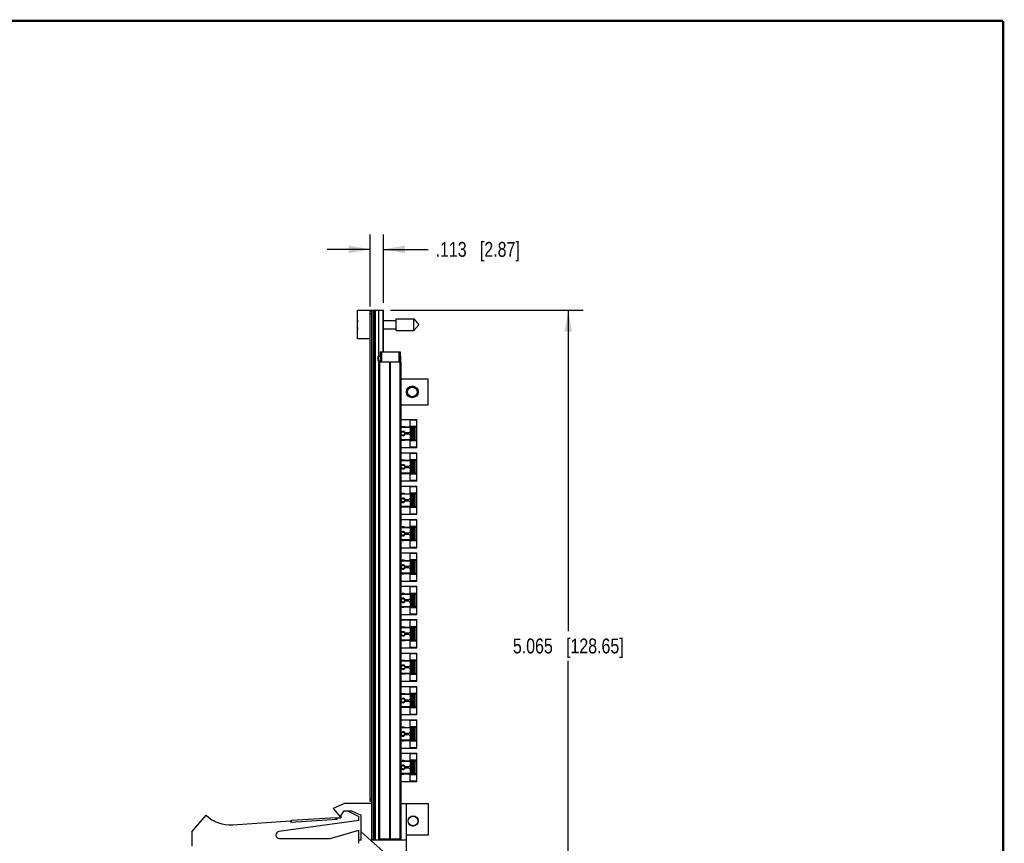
# Model space of a CAD drawing. Header units: inches. Extents: x 0.2 to 16.8, y 0.2 to 10.8.
# Tile 11 of 11: x 8.5 to 16.8, y 3.9 to 10.8. Entities that reach past the tile are written whole.
import ezdxf

# ---------------------------------------------------------------- set-up
doc = ezdxf.new("R2010")
doc.units = ezdxf.units.IN
doc.header["$LTSCALE"] = 0.935
doc.header["$MEASUREMENT"] = 0
doc.layers.get('0').update_dxf_attribs({"linetype": 'CONTINUOUS'})
doc.layers.add('02___PRT_ALL_AXES', color=7, linetype='CONTINUOUS')
doc.layers.add('DIMENSIONS', color=7, linetype='CONTINUOUS')
doc.styles.get("Standard").update_dxf_attribs({"font": 'txt', "width": 0.8})
doc.dimstyles.new('DIMSTYLE_2', dxfattribs={"dimtxt": 0.125, "dimasz": 0.18, "dimexe": 0.125, "dimexo": 0.0625, "dimgap": 0.0625, "dimtad": 0, "dimtih": 1, "dimtoh": 1, "dimdec": 3, "dimzin": 4, "dimdsep": 46, "dimtxsty": 'STANDARD', "dimblk": '_FILLED', "dimblk1": '_FILLED', "dimblk2": '_FILLED', "dimcen": 0.09, "dimadec": 0, "dimazin": 0, "dimtp": 0.001, "dimtm": 0.001, "dimtfac": 1, "dimtdec": 3, "dimtofl": 0, "dimtmove": 0, "dimatfit": 3, "dimldrblk": '_FILLED', "dimfxl": 1, "dimtolj": 1, "dimtzin": 4, "dimarcsym": 0})

# ---------------------------------------------------------------- blocks, each defined once
blk = doc.blocks.new('_FILLED')
at = {"color": 0, "linetype": 'BYBLOCK'}
blk.add_solid([(0, 0), (-1, 0.174), (-1, -0.174)], dxfattribs=at)
blk = doc.blocks.new('*D14')
at = {"layer": 'DIMENSIONS', "color": 2, "linetype": 'CONTINUOUS'}
for p, q in [((11.6098, 8.3317), (13.2271, 8.3317)), ((13.1021, 8.3317), (13.1021, 5.641)), ((13.1021, 3.2668), (13.1021, 5.391)), ((11.6198, 3.2668), (13.2271, 3.2668))]:
    blk.add_line(p, q, dxfattribs=at)
at = {"layer": 'DIMENSIONS', "color": 2, "linetype": 'CONTINUOUS', "xscale": 0.18, "yscale": 0.18, "zscale": 0.18}
for p, rotation in [((13.1021, 8.3317), 90), ((13.1021, 3.2668), 270)]:
    blk.add_blockref('_FILLED', p, dxfattribs=dict(at, rotation=rotation))
at = {"layer": 'DIMENSIONS', "color": 2, "linetype": 'CONTINUOUS', "insert": (13.1021, 5.5785), "char_height": 0.125, "width": 1.425, "attachment_point": 2, "line_spacing_factor": 0.9}
blk.add_mtext('5.065{\\Ftxt.shx;\\W1.000000;\\H0.125000; }[128.65]', dxfattribs=at)
blk = doc.blocks.new('*D15')
at = {"layer": 'DIMENSIONS', "color": 2, "linetype": 'CONTINUOUS'}
for p, q in [((11.4393, 8.3642), (11.4393, 8.9674)), ((11.5523, 8.3942), (11.5523, 8.9674)), ((11.4393, 8.8424), (11.0793, 8.8424)), ((11.5523, 8.8424), (11.9269, 8.8424))]:
    blk.add_line(p, q, dxfattribs=at)
at = {"layer": 'DIMENSIONS', "color": 2, "linetype": 'CONTINUOUS', "xscale": 0.18, "yscale": 0.18, "zscale": 0.18}
blk.add_blockref('_FILLED', (11.4393, 8.8424), dxfattribs=at)
at = {"layer": 'DIMENSIONS', "color": 2, "linetype": 'CONTINUOUS', "xscale": 0.18, "yscale": 0.18, "zscale": 0.18, "rotation": 180}
blk.add_blockref('_FILLED', (11.5523, 8.8424), dxfattribs=at)
at = {"layer": 'DIMENSIONS', "color": 2, "linetype": 'CONTINUOUS', "insert": (11.9894, 8.9049), "char_height": 0.125, "width": 1.125, "attachment_point": 1, "line_spacing_factor": 0.9}
blk.add_mtext('.113{\\Ftxt.shx;\\W1.000000;\\H0.125000; }[2.87]', dxfattribs=at)

msp = doc.modelspace()

# ---------------------------------------------------------------- linework, layer by layer
at = {"color": 7, "linetype": 'CONTINUOUS'}
for p, q in [((11.3343, 8.0912), (11.3343, 8.3282)), ((11.4543, 8.3282), (11.3343, 8.3282)), ((11.4393, 4.2117), (11.4393, 8.3217)), ((11.4543, 8.3217), (11.4393, 8.3217)), ((11.4543, 8.3017), (11.4393, 8.3017)), ((11.4543, 3.8858), (11.4543, 8.3317)), ((11.4543, 8.3317), (11.5523, 8.3317)), ((11.4663, 8.3317), (11.4663, 3.8887)), ((11.4723, 8.3317), (11.4723, 3.8887)), ((11.4843, 3.8887), (11.4843, 8.3317)), ((11.5133, 7.9473), (11.5133, 8.3317)), ((11.5473, 8.3317), (11.5473, 7.9817)), ((11.5523, 7.9817), (11.5523, 8.3317)), ((11.3322, 8.2235), (11.3343, 8.2235)), ((11.3343, 8.196), (11.3322, 8.196)), ((11.5523, 8.2448), (11.658, 8.2448)), ((11.658, 8.1605), (11.658, 8.2589)), ((11.658, 8.2589), (11.8061, 8.2589)), ((11.8061, 8.1605), (11.8061, 8.2589)), ((11.8061, 8.2589), (11.8474, 8.2097)), ((11.8061, 8.1605), (11.8474, 8.2097)), ((11.5523, 8.1747), (11.658, 8.1747)), ((11.658, 8.1605), (11.8061, 8.1605)), ((11.4393, 8.0912), (11.3343, 8.0912)), ((11.5083, 7.9473), (11.5073, 7.9463)), ((11.5073, 7.9073), (11.5073, 7.9463)), ((11.5083, 7.9473), (11.5083, 7.9063)), ((11.5243, 7.9817), (11.5243, 7.8977)), ((11.5243, 7.9817), (11.6923, 7.9817)), ((11.5343, 7.9817), (11.5343, 7.8977)), ((11.5523, 7.9972), (11.5473, 7.9972)), ((11.6817, 7.9817), (11.6817, 7.8977)), ((11.6923, 7.9817), (11.6923, 7.8977)), ((11.6943, 7.9063), (11.6943, 7.9473)), ((11.6953, 7.9463), (11.6943, 7.9473)), ((11.6953, 7.9463), (11.6953, 7.9073)), ((11.5083, 7.9063), (11.5073, 7.9073)), ((11.5133, 3.8887), (11.5133, 7.9063)), ((11.5133, 7.8977), (11.7013, 7.8977)), ((11.5222, 3.8977), (11.5222, 7.8977)), ((11.6042, 3.8977), (11.6042, 7.8977)), ((11.6104, 3.8977), (11.6104, 7.8977)), ((11.6923, 3.8977), (11.6923, 7.8977)), ((11.6953, 7.9073), (11.6943, 7.9063)), ((11.7013, 3.8977), (11.7013, 7.8977)), ((11.7013, 7.7557), (11.9273, 7.7557)), ((11.9273, 7.5377), (11.9273, 7.7557)), ((11.7501, 7.6704), (11.7497, 7.6704)), ((11.7501, 7.6231), (11.7497, 7.6231)), ((11.7933, 7.605), (11.7933, 7.6052)), ((11.7013, 7.5377), (11.9273, 7.5377)), ((11.7013, 7.4167), (11.8312, 7.4167)), ((11.7013, 7.4162), (11.8318, 7.4162)), ((11.7135, 7.3526), (11.779, 7.3526)), ((11.7309, 7.3532), (11.8318, 7.3532)), ((11.7751, 7.3572), (11.7751, 7.4139)), ((11.7751, 7.4139), (11.8318, 7.4139)), ((11.8318, 7.3572), (11.7751, 7.3572)), ((11.779, 7.3158), (11.779, 7.3526)), ((11.7928, 7.243), (11.7928, 7.3532)), ((11.8007, 7.3532), (11.8007, 7.243)), ((11.8125, 7.3532), (11.8125, 7.243)), ((11.8267, 7.3532), (11.8267, 7.243)), ((11.8312, 7.4162), (11.8312, 7.4167)), ((11.8318, 7.18), (11.8318, 7.4162)), ((11.7013, 7.3509), (11.779, 7.3509)), ((11.7332, 7.305), (11.7682, 7.305)), ((11.7682, 7.2912), (11.7332, 7.2912)), ((11.7682, 7.305), (11.779, 7.3158)), ((11.779, 7.2804), (11.7682, 7.2912)), ((11.779, 7.3473), (11.784, 7.3473)), ((11.781, 7.335), (11.779, 7.331)), ((11.779, 7.2436), (11.779, 7.2804)), ((11.781, 7.2585), (11.781, 7.3378)), ((11.7885, 7.3468), (11.784, 7.3468)), ((11.7885, 7.3468), (11.7885, 7.2494)), ((11.8045, 7.2478), (11.8045, 7.3484)), ((11.8045, 7.3484), (11.8125, 7.3484)), ((11.779, 7.2454), (11.7013, 7.2454)), ((11.7135, 7.2436), (11.779, 7.2436)), ((11.8318, 7.243), (11.7309, 7.243)), ((11.7751, 7.1824), (11.7751, 7.2391)), ((11.7751, 7.2391), (11.8318, 7.2391)), ((11.781, 7.2613), (11.779, 7.2652)), ((11.784, 7.2489), (11.779, 7.2489)), ((11.7885, 7.2494), (11.784, 7.2494)), ((11.8125, 7.2478), (11.8045, 7.2478)), ((11.7013, 7.18), (11.8318, 7.18)), ((11.7013, 7.1367), (11.8312, 7.1367)), ((11.7013, 7.1362), (11.8318, 7.1362)), ((11.8318, 7.1824), (11.7751, 7.1824)), ((11.7751, 7.0772), (11.7751, 7.1339)), ((11.7751, 7.1339), (11.8318, 7.1339)), ((11.8312, 7.1362), (11.8312, 7.1367)), ((11.8318, 6.9), (11.8318, 7.1362)), ((11.7013, 7.0709), (11.779, 7.0709)), ((11.7135, 7.0726), (11.779, 7.0726)), ((11.7309, 7.0732), (11.8318, 7.0732)), ((11.7332, 7.025), (11.7682, 7.025)), ((11.7682, 7.025), (11.779, 7.0358)), ((11.8318, 7.0772), (11.7751, 7.0772)), ((11.779, 7.0358), (11.779, 7.0726)), ((11.779, 7.0673), (11.784, 7.0673)), ((11.781, 7.055), (11.779, 7.051)), ((11.781, 6.9785), (11.781, 7.0578)), ((11.7885, 7.0668), (11.784, 7.0668)), ((11.7885, 7.0668), (11.7885, 6.9694)), ((11.7928, 6.963), (11.7928, 7.0732)), ((11.8007, 7.0732), (11.8007, 6.963)), ((11.8045, 6.9678), (11.8045, 7.0684)), ((11.8045, 7.0684), (11.8125, 7.0684)), ((11.8125, 7.0732), (11.8125, 6.963)), ((11.8267, 7.0732), (11.8267, 6.963)), ((11.779, 6.9654), (11.7013, 6.9654)), ((11.7135, 6.9636), (11.779, 6.9636)), ((11.8318, 6.963), (11.7309, 6.963)), ((11.7682, 7.0112), (11.7332, 7.0112)), ((11.779, 7.0004), (11.7682, 7.0112)), ((11.7751, 6.9024), (11.7751, 6.9591)), ((11.7751, 6.9591), (11.8318, 6.9591)), ((11.779, 6.9636), (11.779, 7.0004)), ((11.781, 6.9813), (11.779, 6.9852)), ((11.784, 6.9689), (11.779, 6.9689)), ((11.7885, 6.9694), (11.784, 6.9694)), ((11.8125, 6.9678), (11.8045, 6.9678)), ((11.7013, 6.9), (11.8318, 6.9)), ((11.7013, 6.8567), (11.8312, 6.8567)), ((11.7013, 6.8562), (11.8318, 6.8562)), ((11.8318, 6.9024), (11.7751, 6.9024)), ((11.8312, 6.8562), (11.8312, 6.8567)), ((11.8318, 6.62), (11.8318, 6.8562)), ((11.7013, 6.7909), (11.779, 6.7909)), ((11.7135, 6.7926), (11.779, 6.7926)), ((11.7309, 6.7932), (11.8318, 6.7932)), ((11.7751, 6.7972), (11.7751, 6.8539)), ((11.7751, 6.8539), (11.8318, 6.8539)), ((11.8318, 6.7972), (11.7751, 6.7972)), ((11.779, 6.7558), (11.779, 6.7926)), ((11.779, 6.7873), (11.784, 6.7873)), ((11.781, 6.775), (11.779, 6.771)), ((11.781, 6.6985), (11.781, 6.7778)), ((11.7885, 6.7868), (11.784, 6.7868)), ((11.7885, 6.7868), (11.7885, 6.6894)), ((11.7928, 6.683), (11.7928, 6.7932)), ((11.8007, 6.7932), (11.8007, 6.683)), ((11.8045, 6.6878), (11.8045, 6.7884)), ((11.8045, 6.7884), (11.8125, 6.7884)), ((11.8125, 6.7932), (11.8125, 6.683)), ((11.8267, 6.7932), (11.8267, 6.683)), ((11.7332, 6.745), (11.7682, 6.745)), ((11.7682, 6.7312), (11.7332, 6.7312)), ((11.7682, 6.745), (11.779, 6.7558)), ((11.779, 6.7204), (11.7682, 6.7312)), ((11.779, 6.6836), (11.779, 6.7204)), ((11.781, 6.7013), (11.779, 6.7052)), ((11.779, 6.6854), (11.7013, 6.6854)), ((11.7013, 6.62), (11.8318, 6.62)), ((11.7135, 6.6836), (11.779, 6.6836)), ((11.8318, 6.683), (11.7309, 6.683)), ((11.7751, 6.6224), (11.7751, 6.6791)), ((11.7751, 6.6791), (11.8318, 6.6791)), ((11.8318, 6.6224), (11.7751, 6.6224)), ((11.784, 6.6889), (11.779, 6.6889)), ((11.7885, 6.6894), (11.784, 6.6894)), ((11.8125, 6.6878), (11.8045, 6.6878)), ((11.7013, 6.5767), (11.8312, 6.5767)), ((11.7013, 6.5762), (11.8318, 6.5762)), ((11.7751, 6.5172), (11.7751, 6.5739)), ((11.7751, 6.5739), (11.8318, 6.5739)), ((11.8312, 6.5762), (11.8312, 6.5767)), ((11.8318, 6.34), (11.8318, 6.5762)), ((11.7013, 6.5109), (11.779, 6.5109)), ((11.7135, 6.5126), (11.779, 6.5126)), ((11.7309, 6.5132), (11.8318, 6.5132)), ((11.7332, 6.465), (11.7682, 6.465)), ((11.7682, 6.4512), (11.7332, 6.4512)), ((11.7682, 6.465), (11.779, 6.4758)), ((11.779, 6.4404), (11.7682, 6.4512)), ((11.8318, 6.5172), (11.7751, 6.5172)), ((11.779, 6.4758), (11.779, 6.5126)), ((11.779, 6.5073), (11.784, 6.5073)), ((11.781, 6.495), (11.779, 6.491)), ((11.781, 6.4185), (11.781, 6.4978)), ((11.7885, 6.5068), (11.784, 6.5068)), ((11.7885, 6.5068), (11.7885, 6.4094)), ((11.7928, 6.403), (11.7928, 6.5132)), ((11.8007, 6.5132), (11.8007, 6.403)), ((11.8045, 6.4078), (11.8045, 6.5084)), ((11.8045, 6.5084), (11.8125, 6.5084)), ((11.8125, 6.5132), (11.8125, 6.403)), ((11.8267, 6.5132), (11.8267, 6.403)), ((11.779, 6.4054), (11.7013, 6.4054)), ((11.7135, 6.4036), (11.779, 6.4036)), ((11.8318, 6.403), (11.7309, 6.403)), ((11.7751, 6.3424), (11.7751, 6.3991)), ((11.7751, 6.3991), (11.8318, 6.3991)), ((11.779, 6.4036), (11.779, 6.4404)), ((11.781, 6.4213), (11.779, 6.4252)), ((11.784, 6.4089), (11.779, 6.4089)), ((11.7885, 6.4094), (11.784, 6.4094)), ((11.8125, 6.4078), (11.8045, 6.4078)), ((11.7013, 6.34), (11.8318, 6.34)), ((11.7013, 6.2967), (11.8312, 6.2967)), ((11.7013, 6.2962), (11.8318, 6.2962)), ((11.8318, 6.3424), (11.7751, 6.3424)), ((11.7751, 6.2372), (11.7751, 6.2939)), ((11.7751, 6.2939), (11.8318, 6.2939)), ((11.8312, 6.2962), (11.8312, 6.2967)), ((11.8318, 6.06), (11.8318, 6.2962)), ((11.7013, 6.2309), (11.779, 6.2309)), ((11.7135, 6.2326), (11.779, 6.2326)), ((11.7309, 6.2332), (11.8318, 6.2332)), ((11.7682, 6.185), (11.779, 6.1958)), ((11.8318, 6.2372), (11.7751, 6.2372)), ((11.779, 6.1958), (11.779, 6.2326)), ((11.779, 6.2273), (11.784, 6.2273)), ((11.781, 6.215), (11.779, 6.211)), ((11.781, 6.1385), (11.781, 6.2178)), ((11.7885, 6.2268), (11.784, 6.2268)), ((11.7885, 6.2268), (11.7885, 6.1294)), ((11.7928, 6.123), (11.7928, 6.2332)), ((11.8007, 6.2332), (11.8007, 6.123)), ((11.8045, 6.1278), (11.8045, 6.2284)), ((11.8045, 6.2284), (11.8125, 6.2284)), ((11.8125, 6.2332), (11.8125, 6.123)), ((11.8267, 6.2332), (11.8267, 6.123)), ((11.779, 6.1254), (11.7013, 6.1254)), ((11.7135, 6.1236), (11.779, 6.1236)), ((11.8318, 6.123), (11.7309, 6.123)), ((11.7332, 6.185), (11.7682, 6.185)), ((11.7682, 6.1712), (11.7332, 6.1712)), ((11.779, 6.1604), (11.7682, 6.1712)), ((11.7751, 6.0624), (11.7751, 6.1191)), ((11.7751, 6.1191), (11.8318, 6.1191)), ((11.779, 6.1236), (11.779, 6.1604)), ((11.781, 6.1413), (11.779, 6.1452)), ((11.784, 6.1289), (11.779, 6.1289)), ((11.7885, 6.1294), (11.784, 6.1294)), ((11.8125, 6.1278), (11.8045, 6.1278)), ((11.7013, 6.06), (11.8318, 6.06)), ((11.8318, 6.0624), (11.7751, 6.0624)), ((11.7013, 6.0167), (11.8312, 6.0167)), ((11.7013, 6.0162), (11.8318, 6.0162)), ((11.7013, 5.9509), (11.779, 5.9509)), ((11.7135, 5.9526), (11.779, 5.9526)), ((11.7309, 5.9532), (11.8318, 5.9532)), ((11.7751, 5.9572), (11.7751, 6.0139)), ((11.7751, 6.0139), (11.8318, 6.0139)), ((11.8318, 5.9572), (11.7751, 5.9572)), ((11.779, 5.9158), (11.779, 5.9526)), ((11.779, 5.9473), (11.784, 5.9473)), ((11.7928, 5.843), (11.7928, 5.9532)), ((11.8007, 5.9532), (11.8007, 5.843)), ((11.8045, 5.8478), (11.8045, 5.9484)), ((11.8045, 5.9484), (11.8125, 5.9484)), ((11.8125, 5.9532), (11.8125, 5.843)), ((11.8267, 5.9532), (11.8267, 5.843)), ((11.8312, 6.0162), (11.8312, 6.0167)), ((11.8318, 5.78), (11.8318, 6.0162)), ((11.7332, 5.905), (11.7682, 5.905)), ((11.7682, 5.8912), (11.7332, 5.8912)), ((11.7682, 5.905), (11.779, 5.9158)), ((11.779, 5.8804), (11.7682, 5.8912)), ((11.781, 5.935), (11.779, 5.931)), ((11.779, 5.8436), (11.779, 5.8804)), ((11.781, 5.8613), (11.779, 5.8652)), ((11.781, 5.8585), (11.781, 5.9378)), ((11.7885, 5.9468), (11.784, 5.9468)), ((11.7885, 5.9468), (11.7885, 5.8494)), ((11.779, 5.8454), (11.7013, 5.8454)), ((11.7135, 5.8436), (11.779, 5.8436)), ((11.8318, 5.843), (11.7309, 5.843)), ((11.7751, 5.7824), (11.7751, 5.8391)), ((11.7751, 5.8391), (11.8318, 5.8391)), ((11.8318, 5.7824), (11.7751, 5.7824)), ((11.784, 5.8489), (11.779, 5.8489)), ((11.7885, 5.8494), (11.784, 5.8494)), ((11.8125, 5.8478), (11.8045, 5.8478)), ((11.7013, 5.78), (11.8318, 5.78)), ((11.7013, 5.7367), (11.8312, 5.7367)), ((11.7013, 5.7362), (11.8318, 5.7362)), ((11.7751, 5.6772), (11.7751, 5.7339)), ((11.7751, 5.7339), (11.8318, 5.7339)), ((11.8312, 5.7362), (11.8312, 5.7367)), ((11.8318, 5.5), (11.8318, 5.7362)), ((11.7013, 5.6709), (11.779, 5.6709)), ((11.7135, 5.6726), (11.779, 5.6726)), ((11.7309, 5.6732), (11.8318, 5.6732)), ((11.7332, 5.625), (11.7682, 5.625)), ((11.7682, 5.625), (11.779, 5.6358)), ((11.8318, 5.6772), (11.7751, 5.6772)), ((11.779, 5.6358), (11.779, 5.6726)), ((11.779, 5.6673), (11.784, 5.6673)), ((11.781, 5.655), (11.779, 5.651)), ((11.781, 5.5785), (11.781, 5.6578)), ((11.7885, 5.6668), (11.784, 5.6668)), ((11.7885, 5.6668), (11.7885, 5.5694)), ((11.7928, 5.563), (11.7928, 5.6732)), ((11.8007, 5.6732), (11.8007, 5.563)), ((11.8045, 5.5678), (11.8045, 5.6684)), ((11.8045, 5.6684), (11.8125, 5.6684)), ((11.8125, 5.6732), (11.8125, 5.563)), ((11.8267, 5.6732), (11.8267, 5.563)), ((11.779, 5.5654), (11.7013, 5.5654)), ((11.7135, 5.5636), (11.779, 5.5636)), ((11.8318, 5.563), (11.7309, 5.563)), ((11.7682, 5.6112), (11.7332, 5.6112)), ((11.779, 5.6004), (11.7682, 5.6112)), ((11.7751, 5.5024), (11.7751, 5.5591)), ((11.7751, 5.5591), (11.8318, 5.5591)), ((11.779, 5.5636), (11.779, 5.6004)), ((11.781, 5.5813), (11.779, 5.5852)), ((11.784, 5.5689), (11.779, 5.5689)), ((11.7885, 5.5694), (11.784, 5.5694)), ((11.8125, 5.5678), (11.8045, 5.5678)), ((11.7013, 5.5), (11.8318, 5.5)), ((11.7013, 5.4567), (11.8312, 5.4567)), ((11.7013, 5.4562), (11.8318, 5.4562)), ((11.8318, 5.5024), (11.7751, 5.5024)), ((11.7751, 5.3972), (11.7751, 5.4539)), ((11.7751, 5.4539), (11.8318, 5.4539)), ((11.8312, 5.4562), (11.8312, 5.4567)), ((11.8318, 5.22), (11.8318, 5.4562)), ((11.7013, 5.3909), (11.779, 5.3909)), ((11.7135, 5.3926), (11.779, 5.3926)), ((11.7309, 5.3932), (11.8318, 5.3932)), ((11.8318, 5.3972), (11.7751, 5.3972)), ((11.779, 5.3558), (11.779, 5.3926)), ((11.779, 5.3873), (11.784, 5.3873)), ((11.781, 5.375), (11.779, 5.371)), ((11.781, 5.2985), (11.781, 5.3778)), ((11.7885, 5.3868), (11.784, 5.3868)), ((11.7885, 5.3868), (11.7885, 5.2894)), ((11.7928, 5.283), (11.7928, 5.3932)), ((11.8007, 5.3932), (11.8007, 5.283)), ((11.8045, 5.2878), (11.8045, 5.3884)), ((11.8045, 5.3884), (11.8125, 5.3884)), ((11.8125, 5.3932), (11.8125, 5.283)), ((11.8267, 5.3932), (11.8267, 5.283)), ((11.7332, 5.345), (11.7682, 5.345)), ((11.7682, 5.3312), (11.7332, 5.3312)), ((11.7682, 5.345), (11.779, 5.3558)), ((11.779, 5.3204), (11.7682, 5.3312)), ((11.779, 5.2836), (11.779, 5.3204)), ((11.781, 5.3013), (11.779, 5.3052)), ((11.784, 5.2889), (11.779, 5.2889)), ((11.7885, 5.2894), (11.784, 5.2894)), ((11.8125, 5.2878), (11.8045, 5.2878)), ((11.779, 5.2854), (11.7013, 5.2854)), ((11.7013, 5.22), (11.8318, 5.22)), ((11.7135, 5.2836), (11.779, 5.2836)), ((11.8318, 5.283), (11.7309, 5.283)), ((11.7751, 5.2224), (11.7751, 5.2791)), ((11.7751, 5.2791), (11.8318, 5.2791)), ((11.8318, 5.2224), (11.7751, 5.2224)), ((11.7013, 5.1767), (11.8312, 5.1767)), ((11.7013, 5.1762), (11.8318, 5.1762)), ((11.7751, 5.1172), (11.7751, 5.1739)), ((11.7751, 5.1739), (11.8318, 5.1739)), ((11.8312, 5.1762), (11.8312, 5.1767)), ((11.8318, 4.94), (11.8318, 5.1762)), ((11.7013, 5.1109), (11.779, 5.1109)), ((11.7135, 5.1126), (11.779, 5.1126)), ((11.7309, 5.1132), (11.8318, 5.1132)), ((11.7332, 5.065), (11.7682, 5.065)), ((11.7682, 5.0512), (11.7332, 5.0512)), ((11.7682, 5.065), (11.779, 5.0758)), ((11.779, 5.0404), (11.7682, 5.0512)), ((11.8318, 5.1172), (11.7751, 5.1172)), ((11.779, 5.0758), (11.779, 5.1126)), ((11.779, 5.1073), (11.784, 5.1073)), ((11.781, 5.095), (11.779, 5.091)), ((11.779, 5.0036), (11.779, 5.0404)), ((11.781, 5.0185), (11.781, 5.0978)), ((11.7885, 5.1068), (11.784, 5.1068)), ((11.7885, 5.1068), (11.7885, 5.0094)), ((11.7928, 5.003), (11.7928, 5.1132)), ((11.8007, 5.1132), (11.8007, 5.003)), ((11.8045, 5.0078), (11.8045, 5.1084)), ((11.8045, 5.1084), (11.8125, 5.1084)), ((11.8125, 5.1132), (11.8125, 5.003)), ((11.8267, 5.1132), (11.8267, 5.003)), ((11.779, 5.0054), (11.7013, 5.0054)), ((11.7135, 5.0036), (11.779, 5.0036)), ((11.8318, 5.003), (11.7309, 5.003)), ((11.7751, 4.9424), (11.7751, 4.9991)), ((11.7751, 4.9991), (11.8318, 4.9991)), ((11.781, 5.0213), (11.779, 5.0252)), ((11.784, 5.0089), (11.779, 5.0089)), ((11.7885, 5.0094), (11.784, 5.0094)), ((11.8125, 5.0078), (11.8045, 5.0078)), ((11.7013, 4.94), (11.8318, 4.94)), ((11.7013, 4.8967), (11.8312, 4.8967)), ((11.7013, 4.8962), (11.8318, 4.8962)), ((11.8318, 4.9424), (11.7751, 4.9424)), ((11.7751, 4.8372), (11.7751, 4.8939)), ((11.7751, 4.8939), (11.8318, 4.8939)), ((11.8312, 4.8962), (11.8312, 4.8967)), ((11.8318, 4.66), (11.8318, 4.8962)), ((11.7013, 4.8309), (11.779, 4.8309)), ((11.7135, 4.8326), (11.779, 4.8326)), ((11.7309, 4.8332), (11.8318, 4.8332)), ((11.7682, 4.785), (11.779, 4.7958)), ((11.8318, 4.8372), (11.7751, 4.8372)), ((11.779, 4.7958), (11.779, 4.8326)), ((11.779, 4.8273), (11.784, 4.8273)), ((11.781, 4.815), (11.779, 4.811)), ((11.781, 4.7385), (11.781, 4.8178)), ((11.7885, 4.8268), (11.784, 4.8268)), ((11.7885, 4.8268), (11.7885, 4.7294)), ((11.7928, 4.723), (11.7928, 4.8332)), ((11.8007, 4.8332), (11.8007, 4.723)), ((11.8045, 4.7278), (11.8045, 4.8284)), ((11.8045, 4.8284), (11.8125, 4.8284)), ((11.8125, 4.8332), (11.8125, 4.723)), ((11.8267, 4.8332), (11.8267, 4.723)), ((11.779, 4.7254), (11.7013, 4.7254)), ((11.7135, 4.7236), (11.779, 4.7236)), ((11.8318, 4.723), (11.7309, 4.723)), ((11.7332, 4.785), (11.7682, 4.785)), ((11.7682, 4.7712), (11.7332, 4.7712)), ((11.779, 4.7604), (11.7682, 4.7712)), ((11.7751, 4.6624), (11.7751, 4.7191)), ((11.7751, 4.7191), (11.8318, 4.7191)), ((11.779, 4.7236), (11.779, 4.7604)), ((11.781, 4.7413), (11.779, 4.7452)), ((11.784, 4.7289), (11.779, 4.7289)), ((11.7885, 4.7294), (11.784, 4.7294)), ((11.8125, 4.7278), (11.8045, 4.7278)), ((11.7013, 4.66), (11.8318, 4.66)), ((11.8318, 4.6624), (11.7751, 4.6624)), ((11.7013, 4.6167), (11.8312, 4.6167)), ((11.7013, 4.6162), (11.8318, 4.6162)), ((11.7013, 4.5509), (11.779, 4.5509)), ((11.7135, 4.5526), (11.779, 4.5526)), ((11.7309, 4.5532), (11.8318, 4.5532)), ((11.7751, 4.5572), (11.7751, 4.6139)), ((11.7751, 4.6139), (11.8318, 4.6139)), ((11.8318, 4.5572), (11.7751, 4.5572)), ((11.779, 4.5158), (11.779, 4.5526)), ((11.779, 4.5473), (11.784, 4.5473)), ((11.7885, 4.5468), (11.784, 4.5468)), ((11.7885, 4.5468), (11.7885, 4.4494)), ((11.7928, 4.443), (11.7928, 4.5532)), ((11.8007, 4.5532), (11.8007, 4.443)), ((11.8045, 4.4478), (11.8045, 4.5484)), ((11.8045, 4.5484), (11.8125, 4.5484)), ((11.8125, 4.5532), (11.8125, 4.443)), ((11.8267, 4.5532), (11.8267, 4.443)), ((11.8312, 4.6162), (11.8312, 4.6167)), ((11.8318, 4.38), (11.8318, 4.6162)), ((11.7332, 4.505), (11.7682, 4.505)), ((11.7682, 4.4912), (11.7332, 4.4912)), ((11.7682, 4.505), (11.779, 4.5158)), ((11.779, 4.4804), (11.7682, 4.4912)), ((11.781, 4.535), (11.779, 4.531)), ((11.779, 4.4436), (11.779, 4.4804)), ((11.781, 4.4613), (11.779, 4.4652)), ((11.781, 4.4585), (11.781, 4.5378)), ((11.779, 4.4454), (11.7013, 4.4454)), ((11.7013, 4.38), (11.8318, 4.38)), ((11.7135, 4.4436), (11.779, 4.4436)), ((11.8318, 4.443), (11.7309, 4.443)), ((11.7751, 4.3824), (11.7751, 4.4391)), ((11.7751, 4.4391), (11.8318, 4.4391)), ((11.8318, 4.3824), (11.7751, 4.3824)), ((11.784, 4.4489), (11.779, 4.4489)), ((11.7885, 4.4494), (11.784, 4.4494)), ((11.8125, 4.4478), (11.8045, 4.4478)), ((11.4543, 4.2317), (11.4393, 4.2317)), ((11.2243, 4.1958), (11.1293, 4.1528)), ((11.1293, 4.1528), (11.1893, 4.0828)), ((11.1893, 4.0828), (11.2225, 4.1328)), ((11.2225, 4.1328), (11.2825, 4.1328)), ((11.4543, 4.1958), (11.2243, 4.1958)), ((11.2503, 4.1328), (11.3443, 4.0858)), ((11.2825, 4.1328), (11.3643, 4.0958)), ((11.4543, 4.2117), (11.4393, 4.2117)), ((11.7013, 4.1958), (11.9293, 4.1958)), ((11.7453, 3.6168), (11.7453, 4.1958)), ((11.9293, 3.9328), (11.9293, 4.1958)), ((9.9443, 3.9558), (10.0643, 4.0958)), ((10.2879, 4.0165), (10.7732, 4.0482)), ((11.3443, 4.0508), (10.6753, 3.9606)), ((10.7738, 4.0383), (10.7732, 4.0482)), ((10.7738, 4.0383), (11.163, 4.0638)), ((10.7803, 4.0537), (11.1545, 4.0782)), ((10.7813, 4.0388), (10.7803, 4.0537)), ((11.1555, 4.0633), (11.1545, 4.0782)), ((11.1624, 4.0737), (11.1943, 4.0758)), ((11.163, 4.0638), (11.1624, 4.0737)), ((11.1943, 4.0904), (11.1943, 4.0758)), ((11.3443, 4.0508), (11.3443, 4.0858)), ((11.3643, 3.8858), (11.3643, 4.0958)), ((11.1043, 3.9008), (11.3443, 3.9708)), ((11.3443, 3.8608), (11.3443, 3.9708)), ((11.8003, 4.0065), (11.8003, 4.0066)), ((9.9443, 3.9558), (9.9443, 3.8358)), ((10.6793, 3.9008), (11.1043, 3.9008)), ((11.3643, 3.8858), (11.3443, 3.8858)), ((11.7453, 3.6168), (11.3643, 3.9574)), ((11.4543, 3.8887), (11.5243, 3.8887)), ((11.7453, 3.8858), (11.4543, 3.8858)), ((11.5133, 3.8977), (11.7013, 3.8977)), ((11.5243, 3.8977), (11.5243, 3.8887)), ((11.5243, 3.8887), (11.6923, 3.8887)), ((11.5343, 3.8977), (11.5343, 3.8887)), ((11.5593, 3.8887), (11.5593, 3.8858)), ((11.6817, 3.8977), (11.6817, 3.8887)), ((11.6923, 3.8977), (11.6923, 3.8887)), ((11.7453, 3.9328), (11.9293, 3.9328))]:
    msp.add_line(p, q, dxfattribs=at)
at = {"color": 7, "linetype": 'CONTINUOUS', "const_width": 0.02}
for points in [[(16.75, 10.7586), (0.25, 10.7586)], [(16.75, 0.2586), (16.75, 10.7586)]]:
    msp.add_lwpolyline(points, dxfattribs=at)
at = {"color": 7, "linetype": 'CONTINUOUS'}
for centre, radius in [((11.7933, 7.6467), 0.0492), ((11.716, 7.2981), 0.0146), ((11.716, 7.0181), 0.0146), ((11.716, 6.7381), 0.0146), ((11.716, 6.4581), 0.0146), ((11.716, 6.1781), 0.0146), ((11.716, 5.8981), 0.0146), ((11.716, 5.6181), 0.0146), ((11.716, 5.3381), 0.0146), ((11.716, 5.0581), 0.0146), ((11.716, 4.7781), 0.0146), ((11.716, 4.4981), 0.0146), ((11.8003, 4.0482), 0.0425)]:
    msp.add_circle(centre, radius, dxfattribs=at)
for centre, radius, start, end in [((11.6446, 8.2097), 0.3127, 172.97195, 177.47432), ((11.6446, 8.2097), 0.3127, 182.52568, 187.02765), ((11.7933, 7.6467), 0.0496, 151.56311, 208.43689), ((11.7933, 7.6467), 0.0415, 216.38269, 218.4701), ((11.7921, 7.6481), 0.0416, 219.51172, 219.77123), ((11.7921, 7.6481), 0.0415, 219.77122, 220.14761), ((11.7921, 7.648), 0.0415, 220.14759, 220.62745), ((11.792, 7.648), 0.0415, 220.6275, 220.79068), ((11.792, 7.648), 0.0414, 220.79067, 221.03588), ((11.792, 7.648), 0.0414, 221.03578, 221.68116), ((11.7932, 7.6466), 0.0414, 218.57929, 218.75236), ((11.7931, 7.6466), 0.0414, 218.75232, 219.21919), ((11.7933, 7.6467), 0.0416, 219.21924, 270), ((11.7933, 7.6466), 0.0414, 269.33987, 269.685), ((11.7933, 7.6465), 0.0414, 269.685, 269.99998), ((11.7927, 7.645), 0.049, 336.60936, 338.31278), ((11.716, 7.2981), 0.0571, 74.90981, 105.03282), ((11.7135, 7.2981), 0.0545, 90, 102.92935), ((11.9163, 7.3034), 0.135, 158.35075, 161.02629), ((11.6768, 7.3033), 0.1354, 19.4514, 21.64626), ((11.716, 7.2981), 0.0185, 216.69691, 143.01716), ((11.7593, 7.35), 0.0249, 330.68059, 352.75785), ((11.7492, 7.3503), 0.035, 354.3717, 355.19685), ((11.9193, 7.3024), 0.1382, 161.01658, 161.23656), ((11.716, 7.2981), 0.0571, 254.97055, 285.09019), ((11.7135, 7.2981), 0.0545, 257.07273, 270), ((11.7606, 7.247), 0.0233, 25.16089, 29.27218), ((11.749, 7.246), 0.0352, 4.80145, 5.62633), ((11.9171, 7.2931), 0.1358, 198.75645, 201.63925), ((11.6775, 7.2927), 0.1346, 338.34699, 340.55393), ((11.716, 7.0181), 0.0571, 74.90981, 105.03282), ((11.716, 7.0181), 0.0185, 216.69691, 143.01716), ((11.7135, 7.0181), 0.0545, 90, 102.92935), ((11.7593, 7.07), 0.0249, 330.68059, 352.75785), ((11.7492, 7.0703), 0.035, 354.3717, 355.19685), ((11.9193, 7.0224), 0.1382, 161.01658, 161.23656), ((11.9163, 7.0234), 0.135, 158.35075, 161.02629), ((11.6768, 7.0233), 0.1354, 19.4514, 21.64626), ((11.716, 7.0181), 0.0571, 254.97055, 285.09019), ((11.7135, 7.0181), 0.0545, 257.07273, 270), ((11.7606, 6.967), 0.0233, 25.16089, 29.27218), ((11.749, 6.966), 0.0352, 4.80145, 5.62633), ((11.9171, 7.0131), 0.1358, 198.75645, 201.63925), ((11.6775, 7.0127), 0.1346, 338.34699, 340.55393), ((11.716, 6.7381), 0.0571, 74.90981, 105.03282), ((11.7135, 6.7381), 0.0545, 90, 102.92935), ((11.7593, 6.79), 0.0249, 330.68059, 352.75785), ((11.7492, 6.7903), 0.035, 354.3717, 355.19685), ((11.9193, 6.7424), 0.1382, 161.01658, 161.23656), ((11.9163, 6.7434), 0.135, 158.35075, 161.02629), ((11.6768, 6.7433), 0.1354, 19.4514, 21.64626), ((11.716, 6.7381), 0.0185, 216.69691, 143.01716), ((11.7606, 6.687), 0.0233, 25.16089, 29.27218), ((11.716, 6.7381), 0.0571, 254.97055, 285.09019), ((11.7135, 6.7381), 0.0545, 257.07273, 270), ((11.749, 6.686), 0.0352, 4.80145, 5.62633), ((11.9171, 6.7331), 0.1358, 198.75645, 201.63925), ((11.6775, 6.7327), 0.1346, 338.34699, 340.55393), ((11.716, 6.4581), 0.0571, 74.90981, 105.03282), ((11.716, 6.4581), 0.0185, 216.69691, 143.01716), ((11.7135, 6.4581), 0.0545, 90, 102.92935), ((11.7593, 6.51), 0.0249, 330.68059, 352.75785), ((11.7492, 6.5103), 0.035, 354.3717, 355.19685), ((11.9193, 6.4624), 0.1382, 161.01658, 161.23656), ((11.9163, 6.4634), 0.135, 158.35075, 161.02629), ((11.6768, 6.4633), 0.1354, 19.4514, 21.64626), ((11.716, 6.4581), 0.0571, 254.97055, 285.09019), ((11.7135, 6.4581), 0.0545, 257.07273, 270), ((11.7606, 6.407), 0.0233, 25.16089, 29.27218), ((11.749, 6.406), 0.0352, 4.80145, 5.62633), ((11.9171, 6.4531), 0.1358, 198.75645, 201.63925), ((11.6775, 6.4527), 0.1346, 338.34699, 340.55393), ((11.716, 6.1781), 0.0571, 74.90981, 105.03282), ((11.716, 6.1781), 0.0185, 216.69691, 143.01716), ((11.7135, 6.1781), 0.0545, 90, 102.92935), ((11.7593, 6.23), 0.0249, 330.68059, 352.75785), ((11.7492, 6.2303), 0.035, 354.3717, 355.19685), ((11.9193, 6.1824), 0.1382, 161.01658, 161.23656), ((11.9163, 6.1834), 0.135, 158.35075, 161.02629), ((11.6768, 6.1833), 0.1354, 19.4514, 21.64626), ((11.716, 6.1781), 0.0571, 254.97055, 285.09019), ((11.7135, 6.1781), 0.0545, 257.07273, 270), ((11.7606, 6.127), 0.0233, 25.16089, 29.27218), ((11.749, 6.126), 0.0352, 4.80145, 5.62633), ((11.9171, 6.1731), 0.1358, 198.75645, 201.63925), ((11.6775, 6.1727), 0.1346, 338.34699, 340.55393), ((11.716, 5.8981), 0.0571, 74.90981, 105.03282), ((11.7135, 5.8981), 0.0545, 90, 102.92935), ((11.7492, 5.9503), 0.035, 354.3717, 355.19685), ((11.9193, 5.9024), 0.1382, 161.01658, 161.23656), ((11.9163, 5.9034), 0.135, 158.35075, 161.02629), ((11.6768, 5.9033), 0.1354, 19.4514, 21.64626), ((11.716, 5.8981), 0.0185, 216.69691, 143.01716), ((11.7593, 5.95), 0.0249, 330.68059, 352.75785), ((11.716, 5.8981), 0.0571, 254.97055, 285.09019), ((11.7135, 5.8981), 0.0545, 257.07273, 270), ((11.7606, 5.847), 0.0233, 25.16089, 29.27218), ((11.749, 5.846), 0.0352, 4.80145, 5.62633), ((11.9171, 5.8931), 0.1358, 198.75645, 201.63925), ((11.6775, 5.8927), 0.1346, 338.34699, 340.55393), ((11.716, 5.6181), 0.0571, 74.90981, 105.03282), ((11.716, 5.6181), 0.0185, 216.69691, 143.01716), ((11.7135, 5.6181), 0.0545, 90, 102.92935), ((11.7593, 5.67), 0.0249, 330.68059, 352.75785), ((11.7492, 5.6703), 0.035, 354.3717, 355.19685), ((11.9193, 5.6224), 0.1382, 161.01658, 161.23656), ((11.9163, 5.6234), 0.135, 158.35075, 161.02629), ((11.6768, 5.6233), 0.1354, 19.4514, 21.64626), ((11.716, 5.6181), 0.0571, 254.97055, 285.09019), ((11.7135, 5.6181), 0.0545, 257.07273, 270), ((11.7606, 5.567), 0.0233, 25.16089, 29.27218), ((11.749, 5.566), 0.0352, 4.80145, 5.62633), ((11.9171, 5.6131), 0.1358, 198.75645, 201.63925), ((11.6775, 5.6127), 0.1346, 338.34699, 340.55393), ((11.716, 5.3381), 0.0571, 74.90981, 105.03282), ((11.7135, 5.3381), 0.0545, 90, 102.92935), ((11.7593, 5.39), 0.0249, 330.68059, 352.75785), ((11.7492, 5.3903), 0.035, 354.3717, 355.19685), ((11.9193, 5.3424), 0.1382, 161.01658, 161.23656), ((11.9163, 5.3434), 0.135, 158.35075, 161.02629), ((11.6768, 5.3433), 0.1354, 19.4514, 21.64626), ((11.716, 5.3381), 0.0185, 216.69691, 143.01716), ((11.7606, 5.287), 0.0233, 25.16089, 29.27218), ((11.749, 5.286), 0.0352, 4.80145, 5.62633), ((11.9171, 5.3331), 0.1358, 198.75645, 201.63925), ((11.6775, 5.3327), 0.1346, 338.34699, 340.55393), ((11.716, 5.3381), 0.0571, 254.97055, 285.09019), ((11.7135, 5.3381), 0.0545, 257.07273, 270), ((11.716, 5.0581), 0.0571, 74.90981, 105.03282), ((11.716, 5.0581), 0.0185, 216.69691, 143.01716), ((11.7135, 5.0581), 0.0545, 90, 102.92935), ((11.7593, 5.11), 0.0249, 330.68059, 352.75785), ((11.7492, 5.1103), 0.035, 354.3717, 355.19685), ((11.9193, 5.0624), 0.1382, 161.01658, 161.23656), ((11.9163, 5.0634), 0.135, 158.35075, 161.02629), ((11.6768, 5.0633), 0.1354, 19.4514, 21.64626), ((11.716, 5.0581), 0.0571, 254.97055, 285.09019), ((11.7135, 5.0581), 0.0545, 257.07273, 270), ((11.7606, 5.007), 0.0233, 25.16089, 29.27218), ((11.749, 5.006), 0.0352, 4.80145, 5.62633), ((11.9171, 5.0531), 0.1358, 198.75645, 201.63925), ((11.6775, 5.0527), 0.1346, 338.34699, 340.55393), ((11.716, 4.7781), 0.0571, 74.90981, 105.03282), ((11.716, 4.7781), 0.0185, 216.69691, 143.01716), ((11.7135, 4.7781), 0.0545, 90, 102.92935), ((11.7593, 4.83), 0.0249, 330.68059, 352.75785), ((11.7492, 4.8303), 0.035, 354.3717, 355.19685), ((11.9193, 4.7824), 0.1382, 161.01658, 161.23656), ((11.9163, 4.7834), 0.135, 158.35075, 161.02629), ((11.6768, 4.7833), 0.1354, 19.4514, 21.64626), ((11.716, 4.7781), 0.0571, 254.97055, 285.09019), ((11.7135, 4.7781), 0.0545, 257.07273, 270), ((11.7606, 4.727), 0.0233, 25.16089, 29.27218), ((11.749, 4.726), 0.0352, 4.80145, 5.62633), ((11.9171, 4.7731), 0.1358, 198.75645, 201.63925), ((11.6775, 4.7727), 0.1346, 338.34699, 340.55393), ((11.716, 4.4981), 0.0571, 74.90981, 105.03282), ((11.7135, 4.4981), 0.0545, 90, 102.92935), ((11.7593, 4.55), 0.0249, 330.68059, 352.75785), ((11.7492, 4.5503), 0.035, 354.3717, 355.19685), ((11.9193, 4.5024), 0.1382, 161.01658, 161.23656), ((11.9163, 4.5034), 0.135, 158.35075, 161.02629), ((11.6768, 4.5033), 0.1354, 19.4514, 21.64626), ((11.716, 4.4981), 0.0185, 216.69691, 143.01716), ((11.716, 4.4981), 0.0571, 254.97055, 285.09019), ((11.7135, 4.4981), 0.0545, 257.07273, 270), ((11.7606, 4.447), 0.0233, 25.16089, 29.27218), ((11.749, 4.446), 0.0352, 4.80145, 5.62633), ((11.9171, 4.4931), 0.1358, 198.75645, 201.63925), ((11.6775, 4.4927), 0.1346, 338.34699, 340.55393), ((10.2682, 4.3158), 0.3, 227.16657, 273.74672), ((11.7995, 4.0498), 0.042, 194.61724, 219.47996), ((11.8003, 4.0482), 0.0415, 216.38269, 218.4701), ((11.7991, 4.0496), 0.0416, 219.51172, 219.77123), ((11.7991, 4.0496), 0.0415, 219.77122, 220.14761), ((11.7991, 4.0495), 0.0415, 220.14759, 220.62745), ((11.799, 4.0495), 0.0415, 220.6275, 220.79068), ((11.799, 4.0495), 0.0414, 220.79067, 221.03588), ((11.8002, 4.0481), 0.0414, 218.57929, 218.75236), ((11.799, 4.0494), 0.0414, 221.03578, 221.68116), ((11.8001, 4.0481), 0.0414, 218.75232, 219.21919), ((11.8003, 4.0482), 0.0416, 219.21924, 270), ((11.7937, 4.0475), 0.0415, 273.8002, 279.07611), ((11.8003, 4.048), 0.0414, 269.33987, 269.685), ((11.8003, 4.048), 0.0414, 269.685, 269.99998), ((10.6793, 3.9308), 0.03, 97.68448, 270)]:
    msp.add_arc(centre, radius, start, end, dxfattribs=at)
for points, knots in [([(11.7933, 7.6923), (11.7893, 7.6922), (11.7812, 7.6908), (11.7702, 7.6856), (11.7609, 7.6776), (11.7553, 7.6691), (11.7523, 7.6616), (11.7509, 7.6557), (11.7503, 7.6497), (11.7506, 7.6436), (11.7517, 7.6376), (11.7537, 7.6319), (11.7564, 7.6265), (11.7588, 7.6232), (11.7601, 7.6216)], [0, 0, 0, 0, 0.124881, 0.249747, 0.374601, 0.499447, 0.562017, 0.624586, 0.687157, 0.749726, 0.812294, 0.874857, 0.937421, 1, 1, 1, 1]), ([(11.8383, 7.6269), (11.8397, 7.6306), (11.8417, 7.6382), (11.8419, 7.6501), (11.8393, 7.6616), (11.8339, 7.6722), (11.826, 7.6811), (11.8162, 7.6878), (11.8051, 7.6918), (11.7972, 7.6925), (11.7933, 7.6923)], [0, 0, 0, 0, 0.125037, 0.250049, 0.375057, 0.500061, 0.625061, 0.750048, 0.875024, 1, 1, 1, 1]), ([(11.7933, 7.605), (11.7912, 7.6047), (11.7869, 7.6043), (11.7804, 7.6048), (11.7741, 7.6062), (11.7661, 7.6093), (11.757, 7.6153), (11.7513, 7.6219), (11.7489, 7.6255)], [0, 0, 0, 0, 0.124934, 0.24995, 0.375021, 0.500153, 0.749955, 1, 1, 1, 1]), ([(11.784, 7.2494), (11.7838, 7.2507), (11.7833, 7.2533), (11.7823, 7.2557), (11.7818, 7.257)], [0, 0, 0, 0, 0.489806, 1, 1, 1, 1]), ([(11.784, 6.9694), (11.7838, 6.9707), (11.7833, 6.9733), (11.7823, 6.9757), (11.7818, 6.977)], [0, 0, 0, 0, 0.489806, 1, 1, 1, 1]), ([(11.784, 6.6894), (11.7838, 6.6907), (11.7833, 6.6933), (11.7823, 6.6957), (11.7818, 6.697)], [0, 0, 0, 0, 0.489806, 1, 1, 1, 1]), ([(11.784, 6.4094), (11.7838, 6.4107), (11.7833, 6.4133), (11.7823, 6.4157), (11.7818, 6.417)], [0, 0, 0, 0, 0.489806, 1, 1, 1, 1]), ([(11.784, 6.1294), (11.7838, 6.1307), (11.7833, 6.1333), (11.7823, 6.1357), (11.7818, 6.137)], [0, 0, 0, 0, 0.489806, 1, 1, 1, 1]), ([(11.784, 5.8494), (11.7838, 5.8507), (11.7833, 5.8533), (11.7823, 5.8557), (11.7818, 5.857)], [0, 0, 0, 0, 0.489806, 1, 1, 1, 1]), ([(11.784, 5.5694), (11.7838, 5.5707), (11.7833, 5.5733), (11.7823, 5.5757), (11.7818, 5.577)], [0, 0, 0, 0, 0.489806, 1, 1, 1, 1]), ([(11.784, 5.2894), (11.7838, 5.2907), (11.7833, 5.2933), (11.7823, 5.2957), (11.7818, 5.297)], [0, 0, 0, 0, 0.489806, 1, 1, 1, 1]), ([(11.784, 5.0094), (11.7838, 5.0107), (11.7833, 5.0133), (11.7823, 5.0157), (11.7818, 5.017)], [0, 0, 0, 0, 0.489806, 1, 1, 1, 1]), ([(11.784, 4.7294), (11.7838, 4.7307), (11.7833, 4.7333), (11.7823, 4.7357), (11.7818, 4.737)], [0, 0, 0, 0, 0.489806, 1, 1, 1, 1]), ([(11.784, 4.4494), (11.7838, 4.4507), (11.7833, 4.4533), (11.7823, 4.4557), (11.7818, 4.457)], [0, 0, 0, 0, 0.489806, 1, 1, 1, 1])]:
    msp.add_open_spline(points, degree=3, knots=knots, dxfattribs=at)
for points in [[(11.7608, 7.6208), (11.7608, 7.6208), (11.7608, 7.6208), (11.7607, 7.6209)], [(11.8377, 7.6255), (11.8377, 7.6255), (11.8377, 7.6255), (11.8377, 7.6256)], [(11.7678, 4.0223), (11.7678, 4.0223), (11.7678, 4.0223), (11.7677, 4.0224)]]:
    msp.add_open_spline(points, degree=3, dxfattribs=at)
at = {"layer": '02___PRT_ALL_AXES', "color": 7, "linetype": 'CONTINUOUS'}
for p, q in [((11.5083, 7.9473), (11.5243, 7.9473)), ((11.6923, 7.9473), (11.6943, 7.9473)), ((11.5083, 7.9063), (11.5243, 7.9063)), ((11.6923, 7.9063), (11.6943, 7.9063))]:
    msp.add_line(p, q, dxfattribs=at)
for centre in [(11.7933, 7.6467), (11.8003, 4.0482)]:
    msp.add_circle(centre, 0.0404, dxfattribs=at)

# ---------------------------------------------------------------- dimensions: what is measured, and where the dimension line sits
at = {"layer": 'DIMENSIONS', "color": 2, "linetype": 'CONTINUOUS'}
for base, p1, p2, angle, picture, middle in [((11.4393, 8.8424), (11.5523, 8.3317), (11.4393, 8.3017), 180, '*D15', (12.5519, 8.8424)), ((13.1021, 3.2668), (11.5473, 8.3317), (11.5573, 3.2668), 270, '*D14', (13.1021, 5.516))]:
    dim = msp.add_linear_dim(base=base, p1=p1, p2=p2, angle=angle, dimstyle='DIMSTYLE_2', dxfattribs=at)
    dim.commit()
    dim.dimension.update_dxf_attribs({"geometry": picture, "text_midpoint": middle, "dimtype": 160})

doc.saveas('drawing.dxf')
